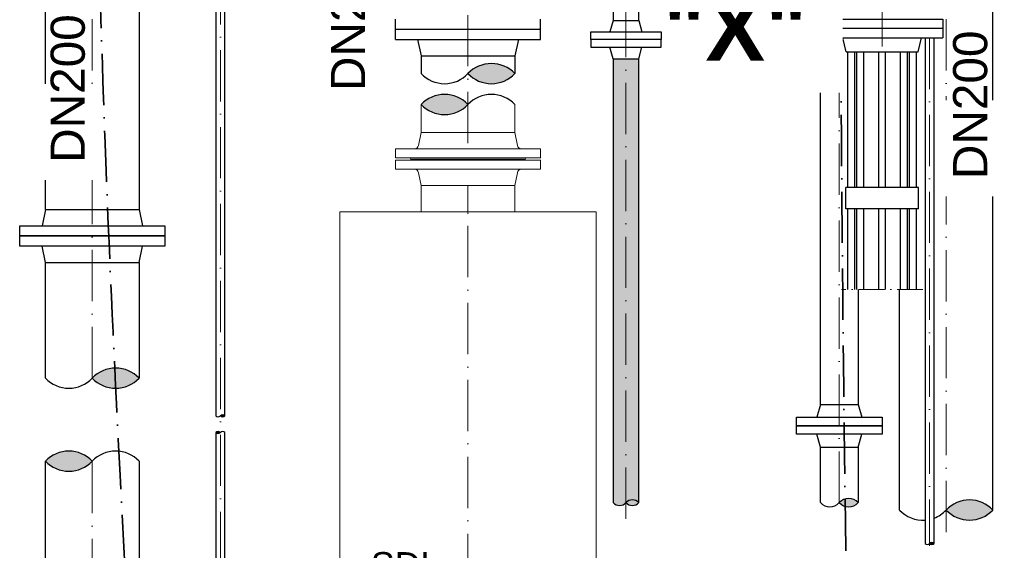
# Model space of a CAD drawing. Header units: millimetres. Extents: x -48448 to 452754, y -13941 to 17062.
# Tile 7 of 256: x -45615 to -43308, y 1088 to 2330. Entities that reach past the tile are written whole.
import ezdxf

# ---------------------------------------------------------------- set-up
doc = ezdxf.new("R2010")
doc.units = ezdxf.units.MM
doc.linetypes.add('ACAD_ISO10W100', pattern=[18, 12, -3, 0, -3])
doc.layers.add('Bemaßung', color=7, linetype='Continuous', lineweight=13)
doc.layers.add('Beschriftung', color=7, linetype='Continuous')
doc.styles.add('LBB3.5M1000', font='isocp.shx', dxfattribs={"height": 3.5})
pattern_1 = [(0, (0, 0), (0, 10.9985226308), [6.35, -12.7]), (120, (0, 0), (-9.525000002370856, -5.499261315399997), [6.349999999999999, -12.7]), (59.99999999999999, (6.35, 0), (-9.525000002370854, 5.4992613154), [6.35, -12.7])]

msp = doc.modelspace()

# ---------------------------------------------------------------- hatches: boundary and pattern name
h = msp.add_hatch(color=256)
h.dxf.hatch_style = 1
h.paths.add_polyline_path([(-44564.61729300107, 2204.108308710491, 0.4305700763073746), (-44455.067220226, 2204.108308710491, 0.4305700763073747)])
at = {"linetype": 'Continuous', "ltscale": 10}
h = msp.add_hatch(color=256, dxfattribs=at)
h.dxf.hatch_style = 1
h.paths.add_polyline_path([(-44564.61734110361, 2131.657444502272, 0.4305700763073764), (-44674.16741387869, 2131.657444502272, 0.430570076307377)])
h = msp.add_hatch(color=256)
h.dxf.hatch_style = 1
h.paths.add_polyline_path([(-45444.61729300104, 1491.151868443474, 0.4305700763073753), (-45335.06722022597, 1491.151868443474, 0.4305700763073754)])
h = msp.add_hatch(color=256)
h.dxf.hatch_style = 1
h.paths.add_polyline_path([(-45144.61729300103, 1402.739013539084, 0.430570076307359), (-45133.96729300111, 1402.739013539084, 0.4305700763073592)])
h = msp.add_hatch(color=256)
h.dxf.hatch_style = 1
h.paths.add_polyline_path([(-45144.61729300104, 1363.809830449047, 0.4305700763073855), (-45155.26729300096, 1363.809830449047, 0.4305700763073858)])
h = msp.add_hatch(color=256)
h.dxf.hatch_style = 1
h.paths.add_polyline_path([(-45444.61729300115, 1296.717857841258, 0.4305700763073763), (-45554.16736577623, 1296.717857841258, 0.430570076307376)])
h = msp.add_hatch(color=256)
h.dxf.hatch_style = 1
h.paths.add_polyline_path([(-44194.60174888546, 1199.704127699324, 0.4305700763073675), (-44164.4515009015, 1199.704127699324, 0.4305700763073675)])
h = msp.add_hatch(color=256)
h.dxf.hatch_style = 1
h.paths.add_polyline_path([(-43694.91397779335, 1199.671806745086, 0.4305700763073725), (-43650.46397779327, 1199.671806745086, 0.4305700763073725)])
h = msp.add_hatch(color=256)
h.dxf.hatch_style = 1
h.paths.add_polyline_path([(-43444.6173657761, 1182.386829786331, 0.4305700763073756), (-43335.06729300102, 1182.386829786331, 0.4305700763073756)])
h = msp.add_hatch(color=256)
h.dxf.hatch_style = 1
h.paths.add_polyline_path([(-43483.40595680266, 1103.816340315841, 0.4305700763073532), (-43472.75595680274, 1103.816340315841, 0.4305700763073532)])
at = {"layer": 'Bemaßung', "lineweight": 5}
h = msp.add_hatch(dxfattribs=at)
h.set_pattern_fill('HEX', color=256, scale=2)
h.set_pattern_definition(pattern_1)
edge = h.paths.add_edge_path()
edge.add_line((-44194.60174888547, 2238.770277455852), (-44224.76356258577, 2238.770277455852))
edge.add_line((-44224.76356258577, 2238.770277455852), (-44224.7520264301, 1199.704158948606))
edge.add_arc((-44209.67687287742, 1213.964684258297), 20.75145384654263, 223.4093509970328, 316.5905302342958)
edge.add_line((-44194.60174888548, 1199.704127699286), (-44194.60174888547, 2238.770277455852))

# ---------------------------------------------------------------- linework, layer by layer
at = {"linetype": 'ACAD_ISO10W100', "lineweight": 18, "ltscale": 10}
for p, q in [((-44564.61729300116, 2041.129494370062), (-44564.61729300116, 4644.139565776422)), ((-43594.61729300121, 2267.194872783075), (-43594.61729300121, 4214.773415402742)), ((-44194.60174888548, 1161.888797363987), (-44194.60174888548, 3535.770277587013)), ((-45144.61729300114, 3519.855682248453), (-45144.61729300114, 48.58023931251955)), ((-43444.61729300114, 1130.571501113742), (-43444.61729300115, 3492.814722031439)), ((-45444.61729300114, 1491.151868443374), (-45444.61729300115, 3115.289715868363)), ((-43694.91397779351, 1199.671806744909), (-43694.91397779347, 2287.770277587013)), ((-43483.40595680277, 2287.770277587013), (-43483.40595680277, 1098.779070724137)), ((-44564.61729402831, -253.711893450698), (-44564.6173411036, 1907.872112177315)), ((-45444.61729300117, -445.8691846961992), (-45444.61729300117, 1296.717857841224))]:
    msp.add_line(p, q, dxfattribs=at)
at = {"linetype": 'Continuous', "lineweight": -2, "ltscale": 10}
for p, q in [((-45554.16729300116, 1886.09265501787), (-45554.16729300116, 2574.770277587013)), ((-45335.06729300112, 2574.770277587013), (-45335.06729300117, 1886.09265501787)), ((-43335.06729300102, 1182.386829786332), (-43335.06729300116, 2574.770277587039)), ((-43739.36397779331, 1429.780258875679), (-43739.3639777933, 2429.780258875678)), ((-44734.61729300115, 2283.77027758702), (-44734.61729300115, 2331.77027758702)), ((-44394.61729300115, 2283.77027758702), (-44394.61729300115, 2331.77027758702)), ((-44734.61729300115, 2307.77027758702), (-44394.61729300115, 2307.77027758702)), ((-44734.61729300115, 2283.77027758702), (-44394.61729300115, 2283.77027758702)), ((-44683.20669300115, 2283.77027758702), (-44674.16729300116, 2245.77027758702)), ((-44446.02789300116, 2283.77027758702), (-44455.06729300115, 2245.77027758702)), ((-44674.16729300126, 2245.77027758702), (-44674.16730781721, 2204.10824744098)), ((-44674.16729300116, 2245.77027758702), (-44455.06729300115, 2245.77027758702)), ((-44455.06729300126, 2245.77027758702), (-44455.067220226, 2204.108308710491)), ((-45554.16729300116, 1886.09265501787), (-45562.11729300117, 1848.09265501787)), ((-45554.16729300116, 1886.09265501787), (-45335.06729300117, 1886.09265501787)), ((-45335.06729300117, 1886.09265501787), (-45327.11729300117, 1848.09265501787)), ((-45554.16729300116, 1762.09265501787), (-45562.11729300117, 1800.09265501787)), ((-45335.06729300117, 1762.09265501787), (-45327.11729300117, 1800.09265501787)), ((-45554.16729300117, 1491.151791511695), (-45554.16729300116, 1762.09265501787)), ((-45554.16729300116, 1762.09265501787), (-45335.06729300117, 1762.09265501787)), ((-45335.06729300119, 1762.09265501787), (-45335.06729300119, 1491.151945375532)), ((-43650.4639777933, 1698.713746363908), (-43650.4639777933, 1429.780258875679)), ((-43554.16743855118, 1182.38682978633), (-43554.16738457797, 1698.713746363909)), ((-43739.36397779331, 1429.780258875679), (-43747.41397779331, 1399.780258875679)), ((-43739.36397779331, 1429.780258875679), (-43650.4639777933, 1429.780258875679)), ((-43650.4639777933, 1429.780258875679), (-43642.41397779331, 1399.780258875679)), ((-43739.36397779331, 1329.780258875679), (-43747.41397779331, 1359.780258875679)), ((-43650.4639777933, 1329.780258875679), (-43642.41397779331, 1359.780258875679)), ((-43739.36397779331, 1329.780258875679), (-43650.4639777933, 1329.780258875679)), ((-43739.36397779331, 1199.671806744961), (-43739.36397779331, 1329.780258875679)), ((-43650.4639777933, 1329.780258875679), (-43650.4639777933, 1199.671806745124)), ((-45554.16729300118, 1002.130815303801), (-45554.16729300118, 1296.717780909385)), ((-45335.06729300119, 1296.717934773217), (-45335.06729300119, 1002.130815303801))]:
    msp.add_line(p, q, dxfattribs=at)
for p, q in [((-44224.76456180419, 2328.770277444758), (-44232.11456180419, 2301.770277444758)), ((-44224.76356258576, 2238.770277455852), (-44232.11356258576, 2265.770277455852))]:
    msp.add_line(p, q)
at = {"linetype": 'Continuous', "ltscale": 10}
for p, q in [((-43737.11729300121, 2309.770277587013), (-43737.11729300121, 2287.770277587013)), ((-43452.11729300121, 2309.770277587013), (-43452.11729300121, 2287.770277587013)), ((-43737.11729300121, 2287.770277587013), (-43452.11729300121, 2287.770277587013)), ((-43678.76729300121, 2254.770277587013), (-43686.61729300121, 2287.770277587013)), ((-43510.46729300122, 2254.770277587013), (-43502.61729300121, 2287.770277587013)), ((-43678.76729300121, 2254.770277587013), (-43510.46729300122, 2254.770277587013)), ((-43674.76729300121, 1937.770277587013), (-43674.76729300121, 2254.770277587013)), ((-43658.76729300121, 1937.770277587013), (-43658.76729300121, 2254.770277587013)), ((-43653.63509300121, 1937.770277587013), (-43653.63509300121, 2254.770277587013)), ((-43637.63509300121, 1937.770277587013), (-43637.63509300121, 2254.770277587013)), ((-43602.61729300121, 1937.770277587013), (-43602.61729300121, 2254.770277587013)), ((-43586.61729300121, 1937.770277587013), (-43586.61729300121, 2254.770277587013)), ((-43551.59949300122, 1937.770277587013), (-43551.59949300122, 2254.770277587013)), ((-43535.59949300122, 1937.770277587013), (-43535.59949300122, 2254.770277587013)), ((-43530.46729300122, 1937.770277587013), (-43530.46729300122, 2254.770277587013)), ((-43514.46729300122, 1937.770277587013), (-43514.46729300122, 2254.770277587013)), ((-43679.76729300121, 1887.770277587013), (-43679.76729300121, 1937.770277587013)), ((-43509.46729300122, 1937.770277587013), (-43679.76729300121, 1937.770277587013)), ((-43509.46729300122, 1887.770277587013), (-43509.46729300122, 1937.770277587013)), ((-43509.46729300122, 1887.770277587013), (-43679.76729300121, 1887.770277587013)), ((-43674.76729300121, 1698.713746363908), (-43674.76729300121, 1887.770277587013)), ((-43658.76729300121, 1698.713746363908), (-43658.76729300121, 1887.770277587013)), ((-43653.63509300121, 1698.713746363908), (-43653.63509300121, 1887.770277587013)), ((-43637.63509300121, 1698.713746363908), (-43637.63509300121, 1887.770277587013)), ((-43602.61729300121, 1698.713746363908), (-43602.61729300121, 1887.770277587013)), ((-43586.61729300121, 1698.713746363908), (-43586.61729300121, 1887.770277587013)), ((-43551.59949300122, 1698.713746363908), (-43551.59949300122, 1887.770277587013)), ((-43535.59949300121, 1698.713746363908), (-43535.59949300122, 1887.770277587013)), ((-43530.46729300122, 1698.713746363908), (-43530.46729300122, 1887.770277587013)), ((-43514.46729300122, 1698.713746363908), (-43514.46729300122, 1887.770277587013))]:
    msp.add_line(p, q, dxfattribs=at)
at = {"linetype": 'ACAD_ISO10W100', "lineweight": 18, "ltscale": 5}
msp.add_line((-43499.34144300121, 1698.713746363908), (-43689.89314300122, 1698.713746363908), dxfattribs=at)
at = {"linetype": 'Continuous', "lineweight": -2, "ltscale": 10}
for points in [[(-45133.96729300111, 1402.739013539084), (-45133.96729300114, 2574.770277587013), (-45155.26729300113, 2574.770277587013), (-45155.26729300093, 1402.73901353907)], [(-43494.05595680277, 2287.770277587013), (-43494.05595680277, 1103.816340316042)], [(-43472.75595680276, 1103.816340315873), (-43472.75595680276, 2287.770277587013)], [(-44224.76356258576, 2238.770277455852), (-44224.75202642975, 1199.704127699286)], [(-45155.26729300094, 1363.809830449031), (-45155.26729300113, 203.0541125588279), (-45133.96729300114, 203.0541125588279), (-45133.96729300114, 1363.809830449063)]]:
    msp.add_lwpolyline(points, dxfattribs=at)
msp.add_lwpolyline([(-43737.11729300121, 2331.770277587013), (-43452.11729300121, 2331.770277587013), (-43452.11729300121, 2309.770277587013), (-43737.11729300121, 2309.770277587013)], close=True)
for points in [[(-45614.61729300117, 1848.09265501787), (-45274.61729300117, 1848.09265501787), (-45274.61729300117, 1824.09265501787), (-45614.61729300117, 1824.09265501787)], [(-45614.61729300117, 1824.09265501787), (-45274.61729300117, 1824.09265501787), (-45274.61729300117, 1800.09265501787), (-45614.61729300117, 1800.09265501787)], [(-43794.91397779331, 1399.780258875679), (-43594.91397779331, 1399.780258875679), (-43594.91397779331, 1379.780258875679), (-43794.91397779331, 1379.780258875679)], [(-43794.91397779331, 1379.780258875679), (-43594.91397779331, 1379.780258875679), (-43594.91397779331, 1359.780258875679), (-43794.91397779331, 1359.780258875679)]]:
    msp.add_lwpolyline(points, close=True, dxfattribs=at)
at = {"linetype": 'Continuous', "ltscale": 10}
for centre, radius, start, end in [((-44509.84225661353, 2152.292980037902), 75.39982026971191, 43.40946976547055, 136.5905302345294), ((-44619.39232938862, 2255.92363738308), 75.39982026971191, 223.4094697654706, 316.5905302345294), ((-44509.84225661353, 2255.92363738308), 75.39982026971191, 223.4094697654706, 316.5905302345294), ((-44619.39237749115, 2079.842115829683), 75.39982026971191, 43.40946976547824, 136.5905302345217), ((-44509.84230471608, 2079.842115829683), 75.39982026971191, 43.40946976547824, 136.5905302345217), ((-44619.39237749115, 2183.472773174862), 75.39982026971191, 223.4094697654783, 316.5905302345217), ((-45389.84225661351, 1439.336539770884), 75.39982026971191, 43.40946976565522, 136.5905302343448), ((-45499.39232938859, 1542.967197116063), 75.39982026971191, 223.4094697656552, 316.5905302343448), ((-45389.84225661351, 1542.967197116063), 75.39982026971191, 223.4094697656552, 316.5905302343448), ((-45149.94229300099, 1407.776283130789), 7.330055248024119, 223.4094697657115, 316.5905302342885), ((-45139.29229300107, 1397.70174394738), 7.330055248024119, 43.40946976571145, 136.5905302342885), ((-45139.29229300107, 1407.776283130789), 7.330055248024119, 223.4094697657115, 316.5905302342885), ((-45149.942293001, 1358.772560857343), 7.330055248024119, 43.40946976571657, 136.5905302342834), ((-45149.942293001, 1368.847100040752), 7.330055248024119, 223.4094697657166, 316.5905302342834), ((-45139.29229300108, 1358.772560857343), 7.330055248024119, 43.40946976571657, 136.5905302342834), ((-45499.39232938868, 1244.902529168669), 75.39982026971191, 43.40946976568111, 136.5905302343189), ((-45389.8422566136, 1244.902529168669), 75.39982026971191, 43.40946976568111, 136.5905302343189), ((-45499.39232938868, 1348.533186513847), 75.39982026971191, 223.4094697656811, 316.5905302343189), ((-44209.67687287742, 1213.964684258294), 20.75145384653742, 223.4094697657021, 316.5905302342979), ((-44179.52662489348, 1185.443571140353), 20.75145384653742, 43.40946976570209, 136.5905302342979), ((-44179.52662489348, 1213.964684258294), 20.75145384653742, 223.4094697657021, 316.5905302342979), ((-43717.13897779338, 1220.695903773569), 30.59351697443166, 223.4094697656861, 316.5905302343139), ((-43672.68897779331, 1178.647709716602), 30.59351697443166, 43.4094697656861, 136.5905302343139), ((-43672.68897779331, 1220.695903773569), 30.59351697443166, 223.4094697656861, 316.5905302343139), ((-43389.84232938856, 1130.571501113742), 75.39982026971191, 43.40946976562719, 136.5905302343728), ((-43499.39240216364, 1234.20215845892), 75.39982026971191, 223.4094697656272, 274.058519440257), ((-43499.39240216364, 1234.20215845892), 75.39982026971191, 290.6874139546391, 316.5905302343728), ((-43389.84232938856, 1234.20215845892), 75.39982026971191, 223.4094697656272, 316.5905302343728), ((-43488.73095680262, 1108.853609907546), 7.330055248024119, 223.4094697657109, 316.5905302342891), ((-43478.0809568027, 1098.779070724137), 7.330055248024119, 43.40946976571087, 136.5905302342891), ((-43478.0809568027, 1108.853609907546), 7.330055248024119, 223.4094697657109, 316.5905302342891)]:
    msp.add_arc(centre, radius, start, end, dxfattribs=at)
at = {"linetype": 'ACAD_ISO10W100', "lineweight": 35, "ltscale": 10}
msp.add_spline([(-45444.61729300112, 3330.770277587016), (-45419.76016534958, 2186.281940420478), (-45357.42910161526, 844.5317573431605)], degree=3, dxfattribs=at)
msp.add_open_spline([(-43691.29037444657, 2287.770277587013), (-43689.15855731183, 1884.94704150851), (-43681.4457034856, 999.1407886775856), (-43660.28011166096, 113.5204655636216), (-43648.73918640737, -315.4238507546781)], degree=3, knots=[1181.968817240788, 1181.968817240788, 1181.968817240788, 1181.968817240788, 2390.443829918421, 3839.524656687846, 3839.524656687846, 3839.524656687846, 3839.524656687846], dxfattribs=at)
at = {"layer": 'Bemaßung'}
for p, q in [((-44674.16741387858, 2131.657444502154), (-44674.16741387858, 2066.108437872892)), ((-44455.06729300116, 2066.108437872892), (-44455.06726832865, 2131.657444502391)), ((-44674.16729300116, 2066.108437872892), (-44680.45360292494, 2036.060667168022)), ((-44674.16729300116, 2066.108437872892), (-44455.06729300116, 2066.108437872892)), ((-44455.06729300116, 2066.108437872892), (-44448.78098307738, 2036.060667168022)), ((-44734.61729300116, 2007.108437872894), (-44734.61729300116, 2028.108437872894)), ((-44734.61729300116, 2028.108437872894), (-44394.61729300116, 2028.108437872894)), ((-44734.61729300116, 2007.108437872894), (-44393.84345824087, 2007.108437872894)), ((-44394.61729300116, 2007.108437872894), (-44394.61729300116, 2028.108437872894)), ((-44734.61729300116, 2001.10843787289), (-44393.84345824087, 2001.10843787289)), ((-44734.61729300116, 2001.10843787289), (-44734.61729300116, 1980.10843787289)), ((-44698.61729300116, 2004.108437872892), (-44430.61729300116, 2004.108437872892)), ((-44698.61729300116, 2004.108437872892), (-44698.61729300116, 2004.108437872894)), ((-44698.61729300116, 2004.108437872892), (-44698.61729300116, 2004.10843787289)), ((-44430.61729300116, 2004.108437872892), (-44430.61729300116, 2004.108437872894)), ((-44430.61729300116, 2004.108437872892), (-44430.61729300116, 2004.10843787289)), ((-44394.61729300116, 2001.10843787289), (-44394.61729300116, 1980.10843787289)), ((-44734.61729300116, 1980.10843787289), (-44394.61729300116, 1980.10843787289)), ((-44674.16729300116, 1942.108437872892), (-44680.45360292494, 1972.156208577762)), ((-44455.06729300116, 1942.108437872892), (-44448.78098307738, 1972.156208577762)), ((-44674.16729300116, 1942.108437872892), (-44455.06729300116, 1942.108437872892)), ((-44674.16729300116, 1942.108437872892), (-44674.16729300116, 1880.10843787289)), ((-44564.61729300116, 1942.108437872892), (-44564.61729300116, 1880.10843787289)), ((-44455.06729300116, 1942.108437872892), (-44455.06729300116, 1880.10843787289))]:
    msp.add_line(p, q, dxfattribs=at)
for centre, radius, start, end in [((-44690.24168931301, 2038.108437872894), 10, 270, 348.1835507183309), ((-44438.99289668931, 2038.108437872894), 10, 191.8164492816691, 270), ((-44701.61729300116, 2004.108437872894), 3, 0, 90), ((-44427.61729300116, 2004.108437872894), 3, 90, 180), ((-44701.61729300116, 2004.10843787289), 3, 270, 0), ((-44427.61729300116, 2004.10843787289), 3, 180, 270), ((-44690.24168931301, 1970.10843787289), 10, 11.81644928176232, 90), ((-44438.99289668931, 1970.10843787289), 10, 90, 168.1835507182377)]:
    msp.add_arc(centre, radius, start, end, dxfattribs=at)

# ---------------------------------------------------------------- texts
at = {"layer": 'Beschriftung', "insert": (-44885.75423354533, 2163.280585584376), "char_height": 80, "width": 315.4907337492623, "attachment_point": 1, "rotation": 90, "style": 'LBB3.5M1000'}
msp.add_mtext('{\\fArial|b0|i0|c0|p34;DN200}', dxfattribs=at)
at = {"layer": 'Beschriftung', "insert": (-44792.19482662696, 1083.833339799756), "char_height": 60, "width": 172.6026639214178, "attachment_point": 1, "style": 'LBB3.5M1000', "bg_fill": 2}
msp.add_mtext('{\\fArial|b0|i0|c0|p34;\\C256;SDL}', dxfattribs=at)

# ---------------------------------------------------------------- next in the draw order: linework, layer by layer
at = {"layer": 'Bemaßung'}
msp.add_lwpolyline([(-44864.61729300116, 1880.10843787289), (-44264.61729300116, 1880.10843787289), (-44264.61729300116, 416.1084378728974), (-44864.61729300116, 416.1084378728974)], close=True, dxfattribs=at)

# ---------------------------------------------------------------- next in the draw order: texts
at = {"layer": 'Beschriftung', "insert": (-44108.00031048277, 2384.573286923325), "char_height": 150, "width": 346.3085522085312, "attachment_point": 1, "style": 'LBB3.5M1000', "bg_fill": 2}
msp.add_mtext('{\\fArial|b1|i0|c0|p34;"X"}', dxfattribs=at)
at = {"layer": 'Beschriftung', "char_height": 80, "width": 144.4845930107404, "attachment_point": 1, "rotation": 90, "style": 'LBB3.5M1000', "bg_fill": 2}
for insert in [(-45542.09113756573, 1995.132355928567), (-43428.49224832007, 1957.132355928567)]:
    msp.add_mtext('{\\fArial|b0|i0|c0|p34;DN200}', dxfattribs=dict(at, insert=insert))

# ---------------------------------------------------------------- next in the draw order: hatches: boundary and pattern name
at = {"layer": 'Bemaßung', "lineweight": 5}
h = msp.add_hatch(dxfattribs=at)
h.set_pattern_fill('HEX', color=256, scale=2)
h.set_pattern_definition(pattern_1)
edge = h.paths.add_edge_path()
edge.add_line((-44164.46356258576, 2238.770277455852), (-44194.60174888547, 2238.770277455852))
edge.add_line((-44194.60174888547, 2238.770277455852), (-44194.60174888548, 1199.7041276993))
edge.add_arc((-44179.52662489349, 1185.443571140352), 20.7514538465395, 43.41158120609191, 136.5905302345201, ccw=False)
edge.add_line((-44164.45202643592, 1199.704683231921), (-44164.46356258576, 2238.770277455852))

# ---------------------------------------------------------------- next in the draw order: linework, layer by layer
for p, q in [((-44224.76456180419, 2328.770277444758), (-44164.46456180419, 2328.770277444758)), ((-44164.46456180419, 2328.770277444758), (-44157.11456180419, 2301.770277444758)), ((-44164.46356258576, 2238.770277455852), (-44157.11356258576, 2265.770277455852)), ((-44224.76356258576, 2238.770277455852), (-44164.46356258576, 2238.770277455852))]:
    msp.add_line(p, q)
at = {"linetype": 'Continuous', "lineweight": -2, "ltscale": 10}
for points in [[(-44164.46456180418, 2328.770277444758), (-44164.46729300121, 2574.770277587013), (-44224.76729300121, 2574.770277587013), (-44224.76456180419, 2328.770277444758)], [(-44164.45202642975, 1199.704127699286), (-44164.46356258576, 2238.770277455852)]]:
    msp.add_lwpolyline(points, dxfattribs=at)
for points in [[(-44277.11356258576, 2301.770277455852), (-44112.11356258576, 2301.770277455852), (-44112.11356258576, 2283.770277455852), (-44277.11356258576, 2283.770277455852)], [(-44277.11356258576, 2265.770277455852), (-44112.11356258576, 2265.770277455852), (-44112.11356258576, 2283.770277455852), (-44277.11356258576, 2283.770277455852)]]:
    msp.add_lwpolyline(points, close=True)

doc.saveas('drawing.dxf')
